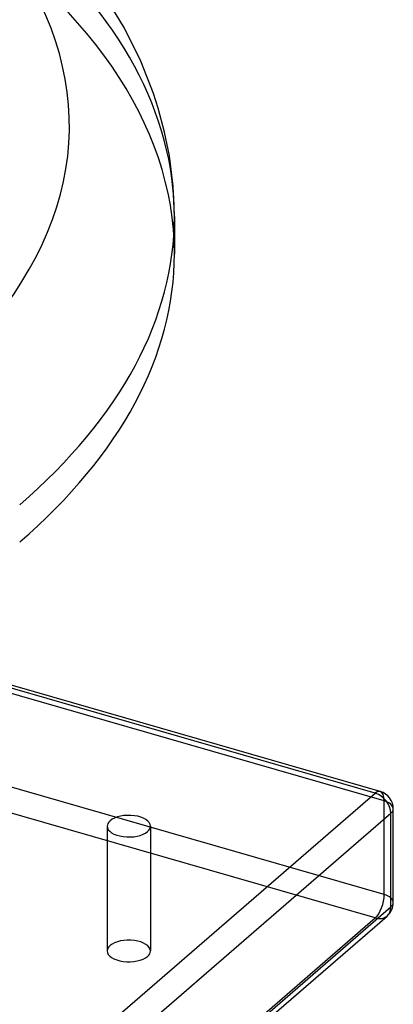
# Model space of a CAD drawing. Header units: millimetres. Extents: x -381 to 381, y -336 to 289.
# Tile 10 of 11: x 277 to 381, y -121 to 152. Entities that reach past the tile are written whole.
import ezdxf

# ---------------------------------------------------------------- set-up
doc = ezdxf.new("R2010")
doc.units = ezdxf.units.MM
doc.layers.add('HIDDEN', color=7, linetype='Continuous')
doc.layers.add('THICK', color=7, linetype='Continuous')

msp = doc.modelspace()

# ---------------------------------------------------------------- linework, layer by layer
at = {"layer": 'HIDDEN'}
for p, q in [((378.16, -64.85), (-98.16, 72.65)), ((378.16, -90.83), (-98.16, 46.67)), ((375.66, -97.33), (-100.66, 40.17)), ((378.16, -90.83), (378.16, -64.85)), ((301.36, -71.84), (301.36, -106.48)), ((313.36, -71.84), (313.36, -106.48)), ((100.66, -335.49), (375.66, -97.33))]:
    msp.add_line(p, q, dxfattribs=at)
for centre, major_axis, ratio, start_param, end_param in [((0, 87.04), (320, 0), 0.5, -0.000001, 2.617994), ((0, 97.37), (320, 0), 0.5, 0, 1.047198), ((375.66, -67.02), (-1.39, -4.8), 0.433013, 2.158799, 3.141599), ((375.66, -67.02), (-5, 0), 0.5, 3.141499, 4.18879), ((375.66, -93), (-1.39, -4.8), 0.433013, 0.588003, 2.158799), ((375.66, -93), (-5, 0), 0.5, 3.141499, 4.18879), ((375.66, -93), (-3.27, 3.78), 0.75, 2.284521, 3.141672), ((307.36, -106.48), (6, 0), 0.5, -0.000094, 2.617994), ((307.36, -106.48), (6, 0), 0.5, 2.617994, 3.141499), ((307.36, -106.48), (6, 0), 0.5, 3.141499, 5.759587), ((307.36, -106.48), (6, 0), 0.5, -0.523599, -0.000094)]:
    msp.add_ellipse(centre, major_axis=major_axis, ratio=ratio, start_param=start_param, end_param=end_param, dxfattribs=at)
at = {"layer": 'THICK'}
for p, q in [((306.14, 149.68), (300.18, 159.52)), ((310.66, 140.53), (306.14, 149.68)), ((314.21, 131.5), (310.66, 140.53)), ((315.51, 127.45), (314.21, 131.5)), ((317.28, 120.82), (315.51, 127.45)), ((318.6, 114.23), (317.28, 120.82)), ((319.65, 105.79), (318.6, 114.23)), ((320, 97.37), (319.65, 105.79)), ((320, 97.37), (320, 87.04)), ((377.04, -62.21), (235.43, -21.33)), ((375.66, -62.69), (234.37, -21.9)), ((100.66, -300.84), (375.66, -62.69)), ((104.99, -306.42), (379.99, -68.27)), ((379.99, -94.25), (379.99, -68.27)), ((380.66, -93), (380.66, -67.02)), ((104.99, -332.41), (379.99, -94.25)), ((103.93, -334.94), (378.93, -96.78))]:
    msp.add_line(p, q, dxfattribs=at)
for centre, start, end in [((375.66, -67.02), 359.9974, 73.898), ((375.66, -93), 310.8968, 359.9974)]:
    msp.add_arc(centre, 5, start, end, dxfattribs=at)
for centre, major_axis, ratio, start_param, end_param in [((0, 122.57), (261.8, 0), 0.5, -0.523599, 2.617994), ((0, 122.57), (290.9, 0), 0.5, -0.523599, 1.047198), ((0, 97.37), (320, 0), 0.5, -0.523599, 0), ((0, 87.04), (320, 0), 0.5, -0.523599, -0.000001), ((375.66, -67.02), (-1.39, -4.8), 0.433013, -3.141586, -2.55359), ((375.66, -67.02), (-3.27, 3.78), 0.75, -2.427868, -0.857072), ((375.66, -67.02), (-5, 0), 0.5, 2.617994, 3.141499), ((307.36, -71.84), (-6, 0), 0.5, -0.523599, -0.000094), ((307.36, -71.84), (-6, 0), 0.5, 3.141499, 5.759587), ((307.36, -71.84), (-6, 0), 0.5, -0.000094, 2.617994), ((307.36, -71.84), (-6, 0), 0.5, 2.617994, 3.141499), ((375.66, -93), (-3.27, 3.78), 0.75, -3.141514, -2.427868), ((375.66, -93), (-5, 0), 0.5, 2.617994, 3.141499)]:
    msp.add_ellipse(centre, major_axis=major_axis, ratio=ratio, start_param=start_param, end_param=end_param, dxfattribs=at)

doc.saveas('drawing.dxf')
